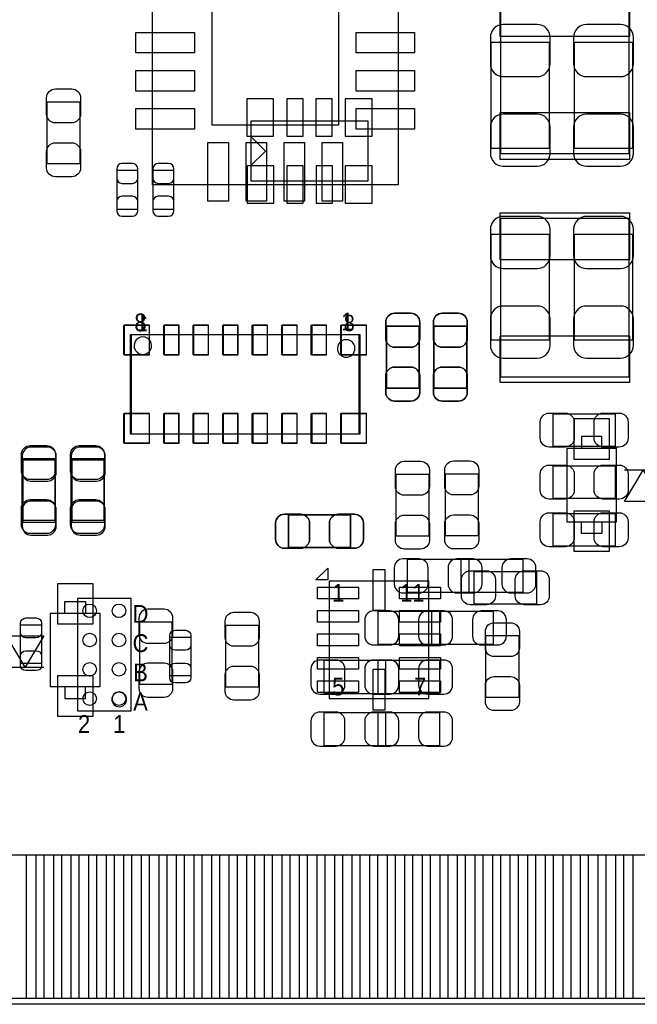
# Model space of a CAD drawing. Extents: x -4.8 to 86.5, y 33.6 to 84.1.
# Tile 6 of 11: x 41.7 to 52.3, y 34 to 50.8. Entities that reach past the tile are written whole.
import ezdxf
from ezdxf.enums import TextEntityAlignment as Align

# ---------------------------------------------------------------- set-up
doc = ezdxf.new("R2010")
doc.units = 0
for name, color, linetype in [('BG_OUTLINE', 3, 'CONTINUOUS'), ('PG_ASSEMBLY_BOTTOM', 253, 'CONTINUOUS'), ('PG_ASSEMBLY_TOP', 33, 'CONTINUOUS'), ('PIN_BOTTOM', 211, 'CONTINUOUS'), ('PIN_TOP', 173, 'CONTINUOUS')]:
    doc.layers.add(name, color=color, linetype=linetype)

msp = doc.modelspace()

# ---------------------------------------------------------------- linework, layer by layer
at = {"layer": 'BG_OUTLINE'}
msp.add_lwpolyline([(74.799952, 55.992776, 0.414214), (72.800972, 53.993796, 0.414214), (74.799952, 51.994816), (74.799952, 33.993836), (23.949152, 33.993836), (23.949152, 37.493956, 0.414214), (23.451312, 37.994336, 0.414214), (22.950932, 37.493956), (22.950932, 33.993836), (7.200392, 33.993836), (7.200392, 51.994816, 0.414214), (9.199372, 53.993796, 0.414214), (7.200392, 55.992776), (7.199884, 66.987928), (74.799952, 66.987928)], format="xyb", close=True, dxfattribs=at)
at = {"layer": 'PG_ASSEMBLY_BOTTOM'}
for points in [[(50.753518, 50.413158), (49.753266, 50.413158), (49.753266, 48.613314), (50.753518, 48.613314), (50.753518, 50.413158)], [(52.175918, 50.413158), (51.175666, 50.413158), (51.175666, 48.613314), (52.175918, 48.613314), (52.175918, 50.413158)], [(45.650912, 48.055276), (47.657512, 48.055276), (47.657512, 49.071276), (45.650912, 49.071276), (45.650912, 48.055276)], [(45.899832, 48.563276), (45.645832, 48.817276)], [(45.899832, 48.563276), (45.645832, 48.309276)], [(43.360086, 47.57039), (43.720258, 47.57039), (43.720258, 48.230282), (43.360086, 48.230282), (43.360086, 47.57039)], [(43.977306, 47.57039), (44.337478, 47.57039), (44.337478, 48.230282), (43.977306, 48.230282), (43.977306, 47.57039)], [(49.753266, 45.336714), (50.753518, 45.336714), (50.753518, 47.136558), (49.753266, 47.136558), (49.753266, 45.336714)], [(51.175666, 45.336714), (52.175918, 45.336714), (52.175918, 47.136558), (51.175666, 47.136558), (51.175666, 45.336714)], [(47.966884, 44.512738), (48.5267, 44.512738), (48.5267, 45.572934), (47.966884, 45.572934), (47.966884, 44.512738)], [(48.779684, 44.512738), (49.3395, 44.512738), (49.3395, 45.572934), (48.779684, 45.572934), (48.779684, 44.512738)], [(51.647852, 43.483276), (51.647852, 43.686476), (51.297332, 43.686476), (51.297332, 43.483276)], [(51.898042, 42.233596), (51.898042, 43.483276), (51.047142, 43.483276), (51.047142, 42.233596), (51.898042, 42.233596)], [(41.756584, 42.226738), (42.3164, 42.226738), (42.3164, 43.286934), (41.756584, 43.286934), (41.756584, 42.226738)], [(42.594784, 42.226738), (43.1546, 42.226738), (43.1546, 43.286934), (42.594784, 43.286934), (42.594784, 42.226738)], [(52.67198, 43.11142), (52.35448, 43.11142), (52.67198, 42.57802), (52.03698, 42.57802), (52.35448, 43.11142), (52.03698, 43.11142)], [(46.294294, 42.350944), (46.294294, 41.791128), (47.35449, 41.791128), (47.35449, 42.350944), (46.294294, 42.350944)], [(51.647852, 42.233596), (51.647852, 42.030396), (51.297332, 42.030396), (51.297332, 42.233596)], [(49.380902, 41.029128), (49.380902, 41.588944), (48.320706, 41.588944), (48.320706, 41.029128), (49.380902, 41.029128)], [(49.240694, 41.588944), (49.240694, 41.029128), (50.30089, 41.029128), (50.30089, 41.588944), (49.240694, 41.588944)], [(42.475912, 40.668956), (42.475912, 40.872156), (42.826432, 40.872156), (42.826432, 40.668956)], [(48.87849, 40.140128), (48.87849, 40.699944), (47.818294, 40.699944), (47.818294, 40.140128), (48.87849, 40.140128)], [(48.738282, 40.699944), (48.738282, 40.140128), (49.798478, 40.140128), (49.798478, 40.699944), (48.738282, 40.699944)], [(42.225722, 40.668956), (42.225722, 39.419276), (43.076622, 39.419276), (43.076622, 40.668956), (42.225722, 40.668956)], [(44.3103, 40.518334), (43.750484, 40.518334), (43.750484, 39.458138), (44.3103, 39.458138), (44.3103, 40.518334)], [(41.48074, 39.751), (41.79824, 39.751), (41.48074, 40.2844), (42.11574, 40.2844), (41.79824, 39.751), (42.11574, 39.751)], [(47.958502, 39.301928), (47.958502, 39.861744), (46.898306, 39.861744), (46.898306, 39.301928), (47.958502, 39.301928)], [(47.818294, 39.861744), (47.818294, 39.301928), (48.87849, 39.301928), (48.87849, 39.861744), (47.818294, 39.861744)], [(42.475912, 39.419276), (42.475912, 39.216076), (42.826432, 39.216076), (42.826432, 39.419276)], [(47.958502, 38.412928), (47.958502, 38.972744), (46.898306, 38.972744), (46.898306, 38.412928), (47.958502, 38.412928)], [(47.818294, 38.972744), (47.818294, 38.412928), (48.87849, 38.412928), (48.87849, 38.972744), (47.818294, 38.972744)]]:
    msp.add_lwpolyline(points, dxfattribs=at)
msp.add_lwpolyline([(43.59783, 45.43298), (47.49927, 45.43298), (47.49927, 43.73118), (43.59783, 43.73118)], close=True, dxfattribs=at)
msp.add_lwpolyline([(43.956986, 45.240194, 1.000127), (43.658028, 45.23994, 0.999873), (43.956986, 45.240194)], format="xyb", dxfattribs=at)
at = {"layer": 'PG_ASSEMBLY_TOP'}
for points in [[(43.96994, 47.987204), (43.96994, 52.187348)], [(48.170084, 52.187348), (48.170084, 47.987204)], [(52.115466, 48.518826), (52.115466, 51.218846), (49.915572, 51.218846), (49.915572, 48.518826), (52.115466, 48.518826)], [(42.73296, 48.343058), (42.173144, 48.343058), (42.173144, 49.403254), (42.73296, 49.403254), (42.73296, 48.343058)], [(48.170084, 47.987204), (43.96994, 47.987204)], [(49.915318, 47.408846), (49.915318, 44.708826), (52.115212, 44.708826), (52.115212, 47.408846), (49.915318, 47.408846)], [(48.5267, 44.512738), (47.966884, 44.512738), (47.966884, 45.572934), (48.5267, 45.572934), (48.5267, 44.512738)], [(49.3395, 44.512738), (48.779684, 44.512738), (48.779684, 45.572934), (49.3395, 45.572934), (49.3395, 44.512738)], [(50.815494, 43.518328), (50.815494, 44.078144), (51.87569, 44.078144), (51.87569, 43.518328), (50.815494, 43.518328)], [(42.3037, 42.252138), (41.743884, 42.252138), (41.743884, 43.312334), (42.3037, 43.312334), (42.3037, 42.252138)], [(43.1419, 42.252138), (42.582084, 42.252138), (42.582084, 43.312334), (43.1419, 43.312334), (43.1419, 42.252138)], [(48.6918, 41.985438), (48.131984, 41.985438), (48.131984, 43.045634), (48.6918, 43.045634), (48.6918, 41.985438)], [(49.53508, 41.990518), (48.975264, 41.990518), (48.975264, 43.050714), (49.53508, 43.050714), (49.53508, 41.990518)], [(50.815494, 42.629328), (50.815494, 43.189144), (51.87569, 43.189144), (51.87569, 42.629328), (50.815494, 42.629328)], [(51.87569, 42.376344), (51.87569, 41.816528), (50.815494, 41.816528), (50.815494, 42.376344), (51.87569, 42.376344)], [(46.294294, 41.791128), (46.294294, 42.350944), (47.35449, 42.350944), (47.35449, 41.791128), (46.294294, 41.791128)], [(49.469294, 40.825928), (49.469294, 41.385744), (50.52949, 41.385744), (50.52949, 40.825928), (49.469294, 40.825928)], [(46.990508, 39.216838), (48.690276, 39.216838), (48.690276, 41.216834), (46.990508, 41.216834), (46.990508, 39.216838)], [(43.60799, 40.92194), (42.690034, 40.92194), (42.690034, 39.003732), (43.60799, 39.003732), (43.60799, 40.92194)], [(42.076878, 39.81069), (41.716706, 39.81069), (41.716706, 40.470582), (42.076878, 40.470582), (42.076878, 39.81069)], [(45.223684, 40.467534), (45.7835, 40.467534), (45.7835, 39.407338), (45.223684, 39.407338), (45.223684, 40.467534)], [(44.266866, 40.259762), (44.627038, 40.259762), (44.627038, 39.59987), (44.266866, 39.59987), (44.266866, 40.259762)], [(49.668684, 40.289734), (50.2285, 40.289734), (50.2285, 39.229538), (49.668684, 39.229538), (49.668684, 40.289734)]]:
    msp.add_lwpolyline(points, dxfattribs=at)
for points in [[(47.51197, 45.43298), (47.51197, 43.73118), (43.61053, 43.73118), (43.61053, 45.43298)], [(46.764194, 41.24071), (46.966632, 41.443148), (46.966632, 41.24071)]]:
    msp.add_lwpolyline(points, close=True, dxfattribs=at)
for points in [[(47.43069, 45.192188, 1.000127), (47.131732, 45.191934, 0.999873), (47.43069, 45.192188)], [(43.530012, 39.200836, 1), (43.276012, 39.200836, 1), (43.530012, 39.200836)]]:
    msp.add_lwpolyline(points, format="xyb", dxfattribs=at)
at = {"layer": 'PIN_BOTTOM'}
for points in [[(49.74336, 50.503328), (49.74336, 50.05324, 0.414414), (49.963324, 49.833276), (50.54346, 49.833276, 0.414414), (50.763424, 50.05324), (50.763424, 50.503328, 0.414414), (50.54346, 50.723292), (49.963324, 50.723292, 0.414414)], [(51.16576, 50.503328), (51.16576, 50.05324, 0.414414), (51.385724, 49.833276), (51.96586, 49.833276, 0.414414), (52.185824, 50.05324), (52.185824, 50.503328, 0.414414), (51.96586, 50.723292), (51.385724, 50.723292, 0.414414)], [(50.763424, 48.523144), (50.763424, 48.973232, 0.414414), (50.54346, 49.193196), (49.963324, 49.193196, 0.414414), (49.74336, 48.973232), (49.74336, 48.523144, 0.414414), (49.963324, 48.30318), (50.54346, 48.30318, 0.414414)], [(52.185824, 48.523144), (52.185824, 48.973232, 0.414414), (51.96586, 49.193196), (51.385724, 49.193196, 0.414414), (51.16576, 48.973232), (51.16576, 48.523144, 0.414414), (51.385724, 48.30318), (51.96586, 48.30318, 0.414414)], [(43.360086, 48.260254), (43.360086, 48.100234, 0.413587), (43.450256, 48.010318), (43.630088, 48.010318, 0.413587), (43.720258, 48.100234), (43.720258, 48.260254, 0.413587), (43.630088, 48.35017), (43.450256, 48.35017, 0.413587)], [(43.977306, 48.260254), (43.977306, 48.100234, 0.413587), (44.067476, 48.010318), (44.247308, 48.010318, 0.413587), (44.337478, 48.100234), (44.337478, 48.260254, 0.413587), (44.247308, 48.35017), (44.067476, 48.35017, 0.413587)], [(43.720258, 47.540418), (43.720258, 47.700438, 0.413587), (43.630088, 47.790354), (43.450256, 47.790354, 0.413587), (43.360086, 47.700438), (43.360086, 47.540418, 0.413587), (43.450256, 47.450502), (43.630088, 47.450502, 0.413587)], [(44.337478, 47.540418), (44.337478, 47.700438, 0.413587), (44.247308, 47.790354), (44.067476, 47.790354, 0.413587), (43.977306, 47.700438), (43.977306, 47.540418, 0.413587), (44.067476, 47.450502), (44.247308, 47.450502, 0.413587)], [(49.74336, 47.226728), (49.74336, 46.77664, 0.414414), (49.963324, 46.556676), (50.54346, 46.556676, 0.414414), (50.763424, 46.77664), (50.763424, 47.226728, 0.414414), (50.54346, 47.446692), (49.963324, 47.446692, 0.414414)], [(51.16576, 47.226728), (51.16576, 46.77664, 0.414414), (51.385724, 46.556676), (51.96586, 46.556676, 0.414414), (52.185824, 46.77664), (52.185824, 47.226728, 0.414414), (51.96586, 47.446692), (51.385724, 47.446692, 0.414414)], [(50.763424, 45.246544), (50.763424, 45.696632, 0.414414), (50.54346, 45.916596), (49.963324, 45.916596, 0.414414), (49.74336, 45.696632), (49.74336, 45.246544, 0.414414), (49.963324, 45.02658), (50.54346, 45.02658, 0.414414)], [(52.185824, 45.246544), (52.185824, 45.696632, 0.414414), (51.96586, 45.916596), (51.385724, 45.916596, 0.414414), (51.16576, 45.696632), (51.16576, 45.246544, 0.414414), (51.385724, 45.02658), (51.96586, 45.02658, 0.414414)], [(47.956724, 45.642784), (47.956724, 45.362876, 0.414846), (48.106838, 45.212762), (48.386746, 45.212762, 0.414846), (48.53686, 45.362876), (48.53686, 45.642784, 0.414846), (48.386746, 45.792898), (48.106838, 45.792898, 0.414846)], [(48.769524, 45.642784), (48.769524, 45.362876, 0.414846), (48.919638, 45.212762), (49.199546, 45.212762, 0.414846), (49.34966, 45.362876), (49.34966, 45.642784, 0.414846), (49.199546, 45.792898), (48.919638, 45.792898, 0.414846)], [(48.53686, 44.442888), (48.53686, 44.722796, 0.414846), (48.386746, 44.87291), (48.106838, 44.87291, 0.414846), (47.956724, 44.722796), (47.956724, 44.442888, 0.414846), (48.106838, 44.292774), (48.386746, 44.292774, 0.414846)], [(49.34966, 44.442888), (49.34966, 44.722796, 0.414846), (49.199546, 44.87291), (48.919638, 44.87291, 0.414846), (48.769524, 44.722796), (48.769524, 44.442888, 0.414846), (48.919638, 44.292774), (49.199546, 44.292774, 0.414846)], [(41.746424, 43.356784), (41.746424, 43.076876, 0.414846), (41.896538, 42.926762), (42.176446, 42.926762, 0.414846), (42.32656, 43.076876), (42.32656, 43.356784, 0.414846), (42.176446, 43.506898), (41.896538, 43.506898, 0.414846)], [(42.584624, 43.356784), (42.584624, 43.076876, 0.414846), (42.734738, 42.926762), (43.014646, 42.926762, 0.414846), (43.16476, 43.076876), (43.16476, 43.356784, 0.414846), (43.014646, 43.506898), (42.734738, 43.506898, 0.414846)], [(42.32656, 42.156888), (42.32656, 42.436796, 0.414846), (42.176446, 42.58691), (41.896538, 42.58691, 0.414846), (41.746424, 42.436796), (41.746424, 42.156888, 0.414846), (41.896538, 42.006774), (42.176446, 42.006774, 0.414846)], [(43.16476, 42.156888), (43.16476, 42.436796, 0.414846), (43.014646, 42.58691), (42.734738, 42.58691, 0.414846), (42.584624, 42.436796), (42.584624, 42.156888, 0.414846), (42.734738, 42.006774), (43.014646, 42.006774, 0.414846)], [(46.224444, 41.780968), (46.504352, 41.780968, 0.414846), (46.654466, 41.931082), (46.654466, 42.21099, 0.414846), (46.504352, 42.361104), (46.224444, 42.361104, 0.414846), (46.07433, 42.21099), (46.07433, 41.931082, 0.414846)], [(47.42434, 42.361104), (47.144432, 42.361104, 0.414846), (46.994318, 42.21099), (46.994318, 41.931082, 0.414846), (47.144432, 41.780968), (47.42434, 41.780968, 0.414846), (47.574454, 41.931082), (47.574454, 42.21099, 0.414846)], [(48.250856, 41.018968), (48.530764, 41.018968, 0.414846), (48.680878, 41.169082), (48.680878, 41.44899, 0.414846), (48.530764, 41.599104), (48.250856, 41.599104, 0.414846), (48.100742, 41.44899), (48.100742, 41.169082, 0.414846)], [(49.170844, 41.018968), (49.450752, 41.018968, 0.414846), (49.600866, 41.169082), (49.600866, 41.44899, 0.414846), (49.450752, 41.599104), (49.170844, 41.599104, 0.414846), (49.02073, 41.44899), (49.02073, 41.169082, 0.414846)], [(49.450752, 41.599104), (49.170844, 41.599104, 0.414846), (49.02073, 41.44899), (49.02073, 41.169082, 0.414846), (49.170844, 41.018968), (49.450752, 41.018968, 0.414846), (49.600866, 41.169082), (49.600866, 41.44899, 0.414846)], [(50.37074, 41.599104), (50.090832, 41.599104, 0.414846), (49.940718, 41.44899), (49.940718, 41.169082, 0.414846), (50.090832, 41.018968), (50.37074, 41.018968, 0.414846), (50.520854, 41.169082), (50.520854, 41.44899, 0.414846)], [(43.740324, 40.588184), (43.740324, 40.308276, 0.414846), (43.890438, 40.158162), (44.170346, 40.158162, 0.414846), (44.32046, 40.308276), (44.32046, 40.588184, 0.414846), (44.170346, 40.738298), (43.890438, 40.738298, 0.414846)], [(47.748444, 40.129968), (48.028352, 40.129968, 0.414846), (48.178466, 40.280082), (48.178466, 40.55999, 0.414846), (48.028352, 40.710104), (47.748444, 40.710104, 0.414846), (47.59833, 40.55999), (47.59833, 40.280082, 0.414846)], [(48.668432, 40.129968), (48.94834, 40.129968, 0.414846), (49.098454, 40.280082), (49.098454, 40.55999, 0.414846), (48.94834, 40.710104), (48.668432, 40.710104, 0.414846), (48.518318, 40.55999), (48.518318, 40.280082, 0.414846)], [(48.94834, 40.710104), (48.668432, 40.710104, 0.414846), (48.518318, 40.55999), (48.518318, 40.280082, 0.414846), (48.668432, 40.129968), (48.94834, 40.129968, 0.414846), (49.098454, 40.280082), (49.098454, 40.55999, 0.414846)], [(49.868328, 40.710104), (49.58842, 40.710104, 0.414846), (49.438306, 40.55999), (49.438306, 40.280082, 0.414846), (49.58842, 40.129968), (49.868328, 40.129968, 0.414846), (50.018442, 40.280082), (50.018442, 40.55999, 0.414846)], [(46.828456, 39.291768), (47.108364, 39.291768, 0.414846), (47.258478, 39.441882), (47.258478, 39.72179, 0.414846), (47.108364, 39.871904), (46.828456, 39.871904, 0.414846), (46.678342, 39.72179), (46.678342, 39.441882, 0.414846)], [(47.748444, 39.291768), (48.028352, 39.291768, 0.414846), (48.178466, 39.441882), (48.178466, 39.72179, 0.414846), (48.028352, 39.871904), (47.748444, 39.871904, 0.414846), (47.59833, 39.72179), (47.59833, 39.441882, 0.414846)], [(48.028352, 39.871904), (47.748444, 39.871904, 0.414846), (47.59833, 39.72179), (47.59833, 39.441882, 0.414846), (47.748444, 39.291768), (48.028352, 39.291768, 0.414846), (48.178466, 39.441882), (48.178466, 39.72179, 0.414846)], [(48.94834, 39.871904), (48.668432, 39.871904, 0.414846), (48.518318, 39.72179), (48.518318, 39.441882, 0.414846), (48.668432, 39.291768), (48.94834, 39.291768, 0.414846), (49.098454, 39.441882), (49.098454, 39.72179, 0.414846)], [(44.32046, 39.388288), (44.32046, 39.668196, 0.414846), (44.170346, 39.81831), (43.890438, 39.81831, 0.414846), (43.740324, 39.668196), (43.740324, 39.388288, 0.414846), (43.890438, 39.238174), (44.170346, 39.238174, 0.414846)], [(46.828456, 38.402768), (47.108364, 38.402768, 0.414846), (47.258478, 38.552882), (47.258478, 38.83279, 0.414846), (47.108364, 38.982904), (46.828456, 38.982904, 0.414846), (46.678342, 38.83279), (46.678342, 38.552882, 0.414846)], [(47.748444, 38.402768), (48.028352, 38.402768, 0.414846), (48.178466, 38.552882), (48.178466, 38.83279, 0.414846), (48.028352, 38.982904), (47.748444, 38.982904, 0.414846), (47.59833, 38.83279), (47.59833, 38.552882, 0.414846)], [(48.028352, 38.982904), (47.748444, 38.982904, 0.414846), (47.59833, 38.83279), (47.59833, 38.552882, 0.414846), (47.748444, 38.402768), (48.028352, 38.402768, 0.414846), (48.178466, 38.552882), (48.178466, 38.83279, 0.414846)], [(48.94834, 38.982904), (48.668432, 38.982904, 0.414846), (48.518318, 38.83279), (48.518318, 38.552882, 0.414846), (48.668432, 38.402768), (48.94834, 38.402768, 0.414846), (49.098454, 38.552882), (49.098454, 38.83279, 0.414846)]]:
    msp.add_lwpolyline(points, format="xyb", close=True, dxfattribs=at)
for points in [[(45.583602, 49.452276), (45.583602, 48.817276), (46.040802, 48.817276), (46.040802, 49.452276)], [(46.264068, 49.452276), (46.264068, 48.817276), (46.543468, 48.817276), (46.543468, 49.452276)], [(46.764194, 49.452276), (46.764194, 48.817276), (47.043594, 48.817276), (47.043594, 49.452276)], [(47.26432, 49.452276), (47.26432, 48.817276), (47.72152, 48.817276), (47.72152, 49.452276)], [(45.586904, 48.309276), (45.586904, 47.674276), (46.044104, 47.674276), (46.044104, 48.309276)], [(46.26483, 48.309276), (46.26483, 47.674276), (46.54423, 47.674276), (46.54423, 48.309276)], [(46.764956, 48.309276), (46.764956, 47.674276), (47.044356, 47.674276), (47.044356, 48.309276)], [(47.265082, 48.309276), (47.265082, 47.674276), (47.722282, 47.674276), (47.722282, 48.309276)], [(43.92041, 45.08246), (43.92041, 45.59046), (43.48861, 45.59046), (43.48861, 45.08246)], [(44.17187, 45.59046), (44.17187, 45.08246), (44.42587, 45.08246), (44.42587, 45.59046)], [(44.67479, 45.59046), (44.67479, 45.08246), (44.92879, 45.08246), (44.92879, 45.59046)], [(45.18025, 45.59046), (45.18025, 45.08246), (45.43425, 45.08246), (45.43425, 45.59046)], [(45.68317, 45.59046), (45.68317, 45.08246), (45.93717, 45.08246), (45.93717, 45.59046)], [(46.18863, 45.59046), (46.18863, 45.08246), (46.44263, 45.08246), (46.44263, 45.59046)], [(46.69155, 45.59046), (46.69155, 45.08246), (46.94555, 45.08246), (46.94555, 45.59046)], [(47.62627, 45.08246), (47.62627, 45.59046), (47.19447, 45.59046), (47.19447, 45.08246)], [(43.48861, 44.0817), (43.48861, 43.5737), (43.92041, 43.5737), (43.92041, 44.0817)], [(44.17187, 44.0817), (44.17187, 43.5737), (44.42587, 43.5737), (44.42587, 44.0817)], [(44.67479, 44.0817), (44.67479, 43.5737), (44.92879, 43.5737), (44.92879, 44.0817)], [(45.18025, 44.0817), (45.18025, 43.5737), (45.43425, 43.5737), (45.43425, 44.0817)], [(45.68317, 44.0817), (45.68317, 43.5737), (45.93717, 43.5737), (45.93717, 44.0817)], [(46.18863, 44.0817), (46.18863, 43.5737), (46.44263, 43.5737), (46.44263, 44.0817)], [(46.69155, 44.0817), (46.69155, 43.5737), (46.94555, 43.5737), (46.94555, 44.0817)], [(47.19447, 44.0817), (47.19447, 43.5737), (47.62627, 43.5737), (47.62627, 44.0817)], [(51.167538, 43.302936), (51.777138, 43.302936), (51.777138, 43.988736), (51.167538, 43.988736)], [(51.167792, 41.728136), (51.777392, 41.728136), (51.777392, 42.413936), (51.167792, 42.413936)], [(42.955972, 41.174416), (42.346372, 41.174416), (42.346372, 40.488616), (42.955972, 40.488616)], [(42.956226, 39.599616), (42.346626, 39.599616), (42.346626, 38.913816), (42.956226, 38.913816)], [(41.821354, 34.093912), (41.821354, 36.543742), (42.278554, 36.543742), (42.278554, 34.093912)], [(42.421302, 34.093912), (42.421302, 36.543742), (42.878502, 36.543742), (42.878502, 34.093912)], [(43.02125, 34.093912), (43.02125, 36.543742), (43.47845, 36.543742), (43.47845, 34.093912)], [(43.621198, 34.093912), (43.621198, 36.543742), (44.078398, 36.543742), (44.078398, 34.093912)], [(44.2214, 34.093912), (44.2214, 36.543742), (44.6786, 36.543742), (44.6786, 34.093912)], [(44.821348, 34.093912), (44.821348, 36.543742), (45.278548, 36.543742), (45.278548, 34.093912)], [(45.421296, 34.093912), (45.421296, 36.543742), (45.878496, 36.543742), (45.878496, 34.093912)], [(46.021244, 34.093912), (46.021244, 36.543742), (46.478444, 36.543742), (46.478444, 34.093912)], [(46.621192, 34.093912), (46.621192, 36.543742), (47.078392, 36.543742), (47.078392, 34.093912)], [(47.221394, 34.093912), (47.221394, 36.543742), (47.678594, 36.543742), (47.678594, 34.093912)], [(47.821342, 34.093912), (47.821342, 36.543742), (48.278542, 36.543742), (48.278542, 34.093912)], [(48.42129, 34.093912), (48.42129, 36.543742), (48.87849, 36.543742), (48.87849, 34.093912)], [(49.021238, 34.093912), (49.021238, 36.543742), (49.478438, 36.543742), (49.478438, 34.093912)], [(49.621186, 34.093912), (49.621186, 36.543742), (50.078386, 36.543742), (50.078386, 34.093912)], [(50.221388, 34.093912), (50.221388, 36.543742), (50.678588, 36.543742), (50.678588, 34.093912)], [(50.821336, 34.093912), (50.821336, 36.543742), (51.278536, 36.543742), (51.278536, 34.093912)], [(51.421284, 34.093912), (51.421284, 36.543742), (51.878484, 36.543742), (51.878484, 34.093912)], [(52.021232, 34.093912), (52.021232, 36.543742), (52.478432, 36.543742), (52.478432, 34.093912)]]:
    msp.add_lwpolyline(points, close=True, dxfattribs=at)
at = {"layer": 'PIN_TOP'}
for points in [[(52.120292, 50.517806), (49.910492, 50.517806), (49.910492, 51.317906), (52.120292, 51.317906)], [(44.990004, 49.007268), (44.990004, 51.167284), (47.15002, 51.167284), (47.15002, 49.007268)], [(43.689778, 50.23739), (43.689778, 50.587402), (44.689776, 50.587402), (44.689776, 50.23739)], [(47.449994, 50.23739), (47.449994, 50.587402), (48.449992, 50.587402), (48.449992, 50.23739)], [(43.689778, 49.58715), (43.689778, 49.937162), (44.689776, 49.937162), (44.689776, 49.58715)], [(47.449994, 49.58715), (47.449994, 49.937162), (48.449992, 49.937162), (48.449992, 49.58715)], [(43.689778, 48.937164), (43.689778, 49.287176), (44.689776, 49.287176), (44.689776, 48.937164)], [(47.449994, 48.937164), (47.449994, 49.287176), (48.449992, 49.287176), (48.449992, 48.937164)], [(52.120292, 48.419766), (49.910492, 48.419766), (49.910492, 49.219866), (52.120292, 49.219866)], [(44.9199, 47.707042), (44.9199, 48.70704), (45.269912, 48.70704), (45.269912, 47.707042)], [(45.569886, 47.707042), (45.569886, 48.70704), (45.919898, 48.70704), (45.919898, 47.707042)], [(46.220126, 47.707042), (46.220126, 48.70704), (46.570138, 48.70704), (46.570138, 47.707042)], [(46.870112, 47.707042), (46.870112, 48.70704), (47.220124, 48.70704), (47.220124, 47.707042)], [(49.910492, 47.507906), (52.120292, 47.507906), (52.120292, 46.707806), (49.910492, 46.707806)], [(43.48353, 45.08246), (43.48353, 45.59046), (43.91533, 45.59046), (43.91533, 45.08246)], [(44.41825, 45.59046), (44.41825, 45.08246), (44.16425, 45.08246), (44.16425, 45.59046)], [(44.92117, 45.59046), (44.92117, 45.08246), (44.66717, 45.08246), (44.66717, 45.59046)], [(45.42663, 45.59046), (45.42663, 45.08246), (45.17263, 45.08246), (45.17263, 45.59046)], [(45.92955, 45.59046), (45.92955, 45.08246), (45.67555, 45.08246), (45.67555, 45.59046)], [(46.43501, 45.59046), (46.43501, 45.08246), (46.18101, 45.08246), (46.18101, 45.59046)], [(46.93793, 45.59046), (46.93793, 45.08246), (46.68393, 45.08246), (46.68393, 45.59046)], [(47.18939, 45.08246), (47.18939, 45.59046), (47.62119, 45.59046), (47.62119, 45.08246)], [(49.910492, 45.409866), (52.120292, 45.409866), (52.120292, 44.609766), (49.910492, 44.609766)], [(43.91533, 44.0817), (43.91533, 43.5737), (43.48353, 43.5737), (43.48353, 44.0817)], [(44.41825, 44.0817), (44.41825, 43.5737), (44.16425, 43.5737), (44.16425, 44.0817)], [(44.92117, 44.0817), (44.92117, 43.5737), (44.66717, 43.5737), (44.66717, 44.0817)], [(45.42663, 44.0817), (45.42663, 43.5737), (45.17263, 43.5737), (45.17263, 44.0817)], [(45.92955, 44.0817), (45.92955, 43.5737), (45.67555, 43.5737), (45.67555, 44.0817)], [(46.43501, 44.0817), (46.43501, 43.5737), (46.18101, 43.5737), (46.18101, 44.0817)], [(46.93793, 44.0817), (46.93793, 43.5737), (46.68393, 43.5737), (46.68393, 44.0817)], [(47.62119, 44.0817), (47.62119, 43.5737), (47.18939, 43.5737), (47.18939, 44.0817)], [(47.740316, 40.716708), (47.740316, 41.416732), (47.940214, 41.416732), (47.940214, 40.716708)], [(47.49038, 40.916987), (46.790356, 40.916987), (46.790356, 41.116885), (47.49038, 41.116885)], [(48.890428, 40.916987), (48.190404, 40.916987), (48.190404, 41.116885), (48.890428, 41.116885)], [(47.49038, 40.516937), (46.790356, 40.516937), (46.790356, 40.716835), (47.49038, 40.716835)], [(48.890428, 40.516937), (48.190404, 40.516937), (48.190404, 40.716835), (48.890428, 40.716835)], [(47.49038, 40.116887), (46.790356, 40.116887), (46.790356, 40.316785), (47.49038, 40.316785)], [(48.890428, 40.116887), (48.190404, 40.116887), (48.190404, 40.316785), (48.890428, 40.316785)], [(47.49038, 39.716837), (46.790356, 39.716837), (46.790356, 39.916735), (47.49038, 39.916735)], [(48.890428, 39.716837), (48.190404, 39.716837), (48.190404, 39.916735), (48.890428, 39.916735)], [(47.740316, 39.01694), (47.740316, 39.716964), (47.940214, 39.716964), (47.940214, 39.01694)], [(47.49038, 39.316787), (46.790356, 39.316787), (46.790356, 39.516685), (47.49038, 39.516685)], [(48.890428, 39.316787), (48.190404, 39.316787), (48.190404, 39.516685), (48.890428, 39.516685)], [(41.52138, 34.093912), (41.52138, 36.543742), (41.97858, 36.543742), (41.97858, 34.093912)], [(42.121328, 34.093912), (42.121328, 36.543742), (42.578528, 36.543742), (42.578528, 34.093912)], [(42.721276, 34.093912), (42.721276, 36.543742), (43.178476, 36.543742), (43.178476, 34.093912)], [(43.321224, 34.093912), (43.321224, 36.543742), (43.778424, 36.543742), (43.778424, 34.093912)], [(43.921172, 34.093912), (43.921172, 36.543742), (44.378372, 36.543742), (44.378372, 34.093912)], [(44.521374, 34.093912), (44.521374, 36.543742), (44.978574, 36.543742), (44.978574, 34.093912)], [(45.121322, 34.093912), (45.121322, 36.543742), (45.578522, 36.543742), (45.578522, 34.093912)], [(45.72127, 34.093912), (45.72127, 36.543742), (46.17847, 36.543742), (46.17847, 34.093912)], [(46.321218, 34.093912), (46.321218, 36.543742), (46.778418, 36.543742), (46.778418, 34.093912)], [(46.921166, 34.093912), (46.921166, 36.543742), (47.378366, 36.543742), (47.378366, 34.093912)], [(47.521368, 34.093912), (47.521368, 36.543742), (47.978568, 36.543742), (47.978568, 34.093912)], [(48.121316, 34.093912), (48.121316, 36.543742), (48.578516, 36.543742), (48.578516, 34.093912)], [(48.721264, 34.093912), (48.721264, 36.543742), (49.178464, 36.543742), (49.178464, 34.093912)], [(49.321212, 34.093912), (49.321212, 36.543742), (49.778412, 36.543742), (49.778412, 34.093912)], [(49.92116, 34.093912), (49.92116, 36.543742), (50.37836, 36.543742), (50.37836, 34.093912)], [(50.521362, 34.093912), (50.521362, 36.543742), (50.978562, 36.543742), (50.978562, 34.093912)], [(51.12131, 34.093912), (51.12131, 36.543742), (51.57851, 36.543742), (51.57851, 34.093912)], [(51.721258, 34.093912), (51.721258, 36.543742), (52.178458, 36.543742), (52.178458, 34.093912)]]:
    msp.add_lwpolyline(points, close=True, dxfattribs=at)
for points in [[(42.74312, 49.473104), (42.74312, 49.193196, -0.414846), (42.593006, 49.043082), (42.313098, 49.043082, -0.414846), (42.162984, 49.193196), (42.162984, 49.473104, -0.414846), (42.313098, 49.623218), (42.593006, 49.623218, -0.414846)], [(42.162984, 48.273208), (42.162984, 48.553116, -0.414846), (42.313098, 48.70323), (42.593006, 48.70323, -0.414846), (42.74312, 48.553116), (42.74312, 48.273208, -0.414846), (42.593006, 48.123094), (42.313098, 48.123094, -0.414846)], [(48.53686, 45.642784), (48.53686, 45.362876, -0.414846), (48.386746, 45.212762), (48.106838, 45.212762, -0.414846), (47.956724, 45.362876), (47.956724, 45.642784, -0.414846), (48.106838, 45.792898), (48.386746, 45.792898, -0.414846)], [(49.34966, 45.642784), (49.34966, 45.362876, -0.414846), (49.199546, 45.212762), (48.919638, 45.212762, -0.414846), (48.769524, 45.362876), (48.769524, 45.642784, -0.414846), (48.919638, 45.792898), (49.199546, 45.792898, -0.414846)], [(47.956724, 44.442888), (47.956724, 44.722796, -0.414846), (48.106838, 44.87291), (48.386746, 44.87291, -0.414846), (48.53686, 44.722796), (48.53686, 44.442888, -0.414846), (48.386746, 44.292774), (48.106838, 44.292774, -0.414846)], [(48.769524, 44.442888), (48.769524, 44.722796, -0.414846), (48.919638, 44.87291), (49.199546, 44.87291, -0.414846), (49.34966, 44.722796), (49.34966, 44.442888, -0.414846), (49.199546, 44.292774), (48.919638, 44.292774, -0.414846)], [(50.745644, 44.088304), (51.025552, 44.088304, -0.414846), (51.175666, 43.93819), (51.175666, 43.658282, -0.414846), (51.025552, 43.508168), (50.745644, 43.508168, -0.414846), (50.59553, 43.658282), (50.59553, 43.93819, -0.414846)], [(51.94554, 43.508168), (51.665632, 43.508168, -0.414846), (51.515518, 43.658282), (51.515518, 43.93819, -0.414846), (51.665632, 44.088304), (51.94554, 44.088304, -0.414846), (52.095654, 43.93819), (52.095654, 43.658282, -0.414846)], [(42.31386, 43.382184), (42.31386, 43.102276, -0.414846), (42.163746, 42.952162), (41.883838, 42.952162, -0.414846), (41.733724, 43.102276), (41.733724, 43.382184, -0.414846), (41.883838, 43.532298), (42.163746, 43.532298, -0.414846)], [(43.15206, 43.382184), (43.15206, 43.102276, -0.414846), (43.001946, 42.952162), (42.722038, 42.952162, -0.414846), (42.571924, 43.102276), (42.571924, 43.382184, -0.414846), (42.722038, 43.532298), (43.001946, 43.532298, -0.414846)], [(48.70196, 43.115484), (48.70196, 42.835576, -0.414846), (48.551846, 42.685462), (48.271938, 42.685462, -0.414846), (48.121824, 42.835576), (48.121824, 43.115484, -0.414846), (48.271938, 43.265598), (48.551846, 43.265598, -0.414846)], [(49.54524, 43.120564), (49.54524, 42.840656, -0.414846), (49.395126, 42.690542), (49.115218, 42.690542, -0.414846), (48.965104, 42.840656), (48.965104, 43.120564, -0.414846), (49.115218, 43.270678), (49.395126, 43.270678, -0.414846)], [(50.745644, 43.199304), (51.025552, 43.199304, -0.414846), (51.175666, 43.04919), (51.175666, 42.769282, -0.414846), (51.025552, 42.619168), (50.745644, 42.619168, -0.414846), (50.59553, 42.769282), (50.59553, 43.04919, -0.414846)], [(51.94554, 42.619168), (51.665632, 42.619168, -0.414846), (51.515518, 42.769282), (51.515518, 43.04919, -0.414846), (51.665632, 43.199304), (51.94554, 43.199304, -0.414846), (52.095654, 43.04919), (52.095654, 42.769282, -0.414846)], [(41.733724, 42.182288), (41.733724, 42.462196, -0.414846), (41.883838, 42.61231), (42.163746, 42.61231, -0.414846), (42.31386, 42.462196), (42.31386, 42.182288, -0.414846), (42.163746, 42.032174), (41.883838, 42.032174, -0.414846)], [(42.571924, 42.182288), (42.571924, 42.462196, -0.414846), (42.722038, 42.61231), (43.001946, 42.61231, -0.414846), (43.15206, 42.462196), (43.15206, 42.182288, -0.414846), (43.001946, 42.032174), (42.722038, 42.032174, -0.414846)], [(50.745644, 42.386504), (51.025552, 42.386504, -0.414846), (51.175666, 42.23639), (51.175666, 41.956482, -0.414846), (51.025552, 41.806368), (50.745644, 41.806368, -0.414846), (50.59553, 41.956482), (50.59553, 42.23639, -0.414846)], [(51.94554, 41.806368), (51.665632, 41.806368, -0.414846), (51.515518, 41.956482), (51.515518, 42.23639, -0.414846), (51.665632, 42.386504), (51.94554, 42.386504, -0.414846), (52.095654, 42.23639), (52.095654, 41.956482, -0.414846)], [(46.224444, 42.361104), (46.504352, 42.361104, -0.414846), (46.654466, 42.21099), (46.654466, 41.931082, -0.414846), (46.504352, 41.780968), (46.224444, 41.780968, -0.414846), (46.07433, 41.931082), (46.07433, 42.21099, -0.414846)], [(47.42434, 41.780968), (47.144432, 41.780968, -0.414846), (46.994318, 41.931082), (46.994318, 42.21099, -0.414846), (47.144432, 42.361104), (47.42434, 42.361104, -0.414846), (47.574454, 42.21099), (47.574454, 41.931082, -0.414846)], [(48.121824, 41.915588), (48.121824, 42.195496, -0.414846), (48.271938, 42.34561), (48.551846, 42.34561, -0.414846), (48.70196, 42.195496), (48.70196, 41.915588, -0.414846), (48.551846, 41.765474), (48.271938, 41.765474, -0.414846)], [(48.965104, 41.920668), (48.965104, 42.200576, -0.414846), (49.115218, 42.35069), (49.395126, 42.35069, -0.414846), (49.54524, 42.200576), (49.54524, 41.920668, -0.414846), (49.395126, 41.770554), (49.115218, 41.770554, -0.414846)], [(49.399444, 41.395904), (49.679352, 41.395904, -0.414846), (49.829466, 41.24579), (49.829466, 40.965882, -0.414846), (49.679352, 40.815768), (49.399444, 40.815768, -0.414846), (49.24933, 40.965882), (49.24933, 41.24579, -0.414846)], [(50.59934, 40.815768), (50.319432, 40.815768, -0.414846), (50.169318, 40.965882), (50.169318, 41.24579, -0.414846), (50.319432, 41.395904), (50.59934, 41.395904, -0.414846), (50.749454, 41.24579), (50.749454, 40.965882, -0.414846)], [(45.79366, 40.537384), (45.79366, 40.257476, -0.414846), (45.643546, 40.107362), (45.363638, 40.107362, -0.414846), (45.213524, 40.257476), (45.213524, 40.537384, -0.414846), (45.363638, 40.687498), (45.643546, 40.687498, -0.414846)], [(42.076878, 40.500554), (42.076878, 40.340534, -0.413587), (41.986708, 40.250618), (41.806876, 40.250618, -0.413587), (41.716706, 40.340534), (41.716706, 40.500554, -0.413587), (41.806876, 40.59047), (41.986708, 40.59047, -0.413587)], [(44.627038, 40.289734), (44.627038, 40.129714, -0.413587), (44.536868, 40.039798), (44.357036, 40.039798, -0.413587), (44.266866, 40.129714), (44.266866, 40.289734, -0.413587), (44.357036, 40.37965), (44.536868, 40.37965, -0.413587)], [(50.23866, 40.359584), (50.23866, 40.079676, -0.414846), (50.088546, 39.929562), (49.808638, 39.929562, -0.414846), (49.658524, 40.079676), (49.658524, 40.359584, -0.414846), (49.808638, 40.509698), (50.088546, 40.509698, -0.414846)], [(41.716706, 39.780718), (41.716706, 39.940738, -0.413587), (41.806876, 40.030654), (41.986708, 40.030654, -0.413587), (42.076878, 39.940738), (42.076878, 39.780718, -0.413587), (41.986708, 39.690802), (41.806876, 39.690802, -0.413587)], [(44.266866, 39.569898), (44.266866, 39.729918, -0.413587), (44.357036, 39.819834), (44.536868, 39.819834, -0.413587), (44.627038, 39.729918), (44.627038, 39.569898, -0.413587), (44.536868, 39.479982), (44.357036, 39.479982, -0.413587)], [(45.213524, 39.337488), (45.213524, 39.617396, -0.414846), (45.363638, 39.76751), (45.643546, 39.76751, -0.414846), (45.79366, 39.617396), (45.79366, 39.337488, -0.414846), (45.643546, 39.187374), (45.363638, 39.187374, -0.414846)], [(49.658524, 39.159688), (49.658524, 39.439596, -0.414846), (49.808638, 39.58971), (50.088546, 39.58971, -0.414846), (50.23866, 39.439596), (50.23866, 39.159688, -0.414846), (50.088546, 39.009574), (49.808638, 39.009574, -0.414846)]]:
    msp.add_lwpolyline(points, format="xyb", close=True, dxfattribs=at)
for centre in [(42.899076, 40.712898), (43.398948, 40.712898), (42.899076, 40.212772), (43.398948, 40.212772), (42.899076, 39.7129), (43.398948, 39.7129), (42.899076, 39.212774), (43.398948, 39.212774)]:
    msp.add_circle(centre, 0.11557, dxfattribs=at)

# ---------------------------------------------------------------- texts
at = {"layer": 'PG_ASSEMBLY_BOTTOM', "text_generation_flag": 2, "width": 0.909091}
for s, p in [('1', (43.89882, 45.48632)), ('8', (47.42688, 45.48632))]:
    msp.add_text(s, height=0.2794, dxfattribs=at).set_placement(p)
at = {"layer": 'PG_ASSEMBLY_TOP', "width": 0.916667}
for s, p in [('8', (43.6626, 45.48378)), ('1', (47.19574, 45.49902)), ('1', (47.040292, 40.866822)), ('11', (48.20285, 40.866822)), ('5', (47.040292, 39.266876)), ('7', (48.44034, 39.266876))]:
    msp.add_text(s, height=0.3048, dxfattribs=at).set_placement(p)
for s, p in [('D', (43.767248, 40.50792)), ('C', (43.767248, 40.008048)), ('B', (43.767248, 39.507922)), ('A', (43.767248, 39.00805)), ('2', (42.803572, 38.626034)), ('1', (43.40352, 38.626034))]:
    msp.add_text(s, height=0.3048, dxfattribs=at).set_placement(p, align=Align.CENTER)

doc.saveas('drawing.dxf')
